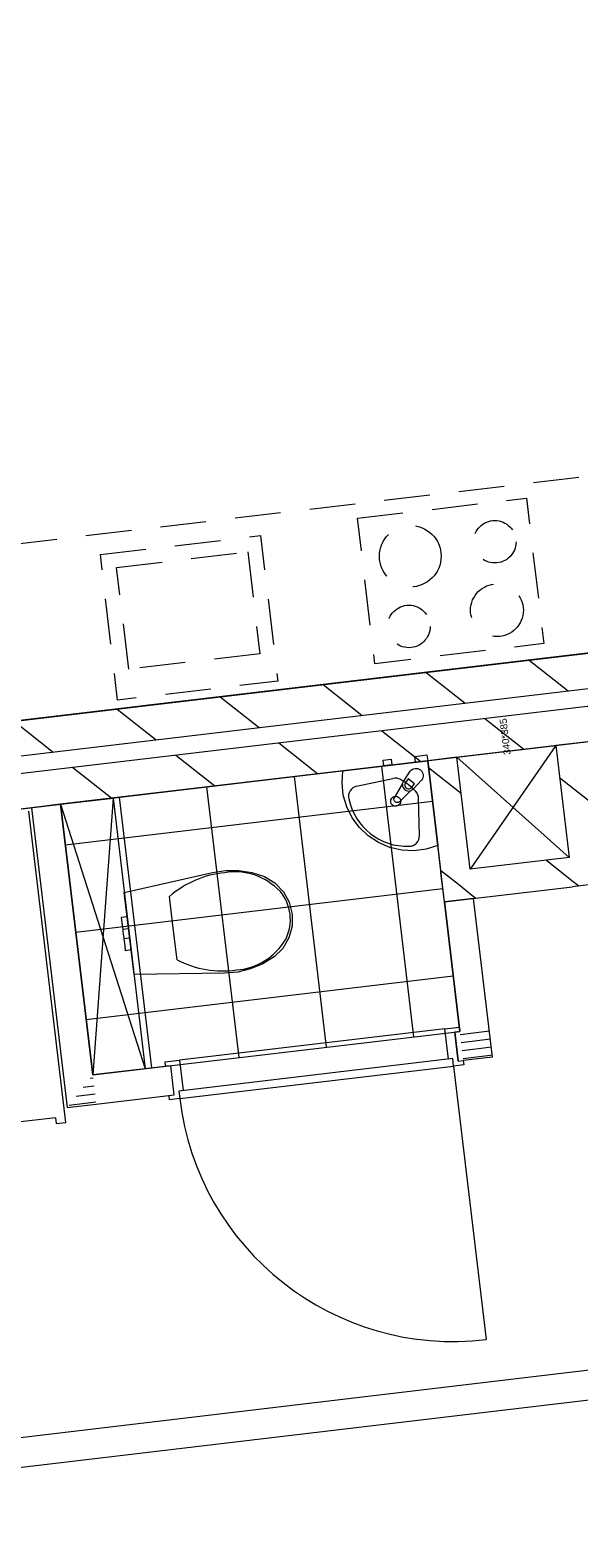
# Model space of a CAD drawing. Header units: metres. Extents: x 136314.7 to 136393.7, y 453293.7 to 453383.2.
# Tile 47 of 95: x 136337.3 to 136339.2, y 453341.7 to 453346.8. Entities that reach past the tile are written whole.
import ezdxf

# ---------------------------------------------------------------- set-up
doc = ezdxf.new("R2010")
doc.units = ezdxf.units.M
doc.linetypes.add('B0701', pattern=[234.1199934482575, 155.9999942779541, -78.11999917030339])
for name, color, linetype in [('kavelgrens', 211, 'Continuous'), ('SIT_Situatie plgr_1_23 Vloeren', 7, 'Continuous'), ('SIT_Situatie plgr_1_74 Sanitair', 7, 'Continuous'), ('SIT_Situatie plgr_1_New_22 C Binnenwanden', 7, 'Continuous'), ('SIT_Situatie plgr_1_New_22 C Binnenwanden Doorsnede-arcering', 7, 'Continuous'), ('SIT_Situatie plgr_1_New_22 NC Binnenwanden', 7, 'Continuous'), ('SIT_Situatie plgr_1_New_22 NC Binnenwanden Deuren', 7, 'Continuous'), ('SIT_Situatie plgr_1_New_22 NC Binnenwanden Doorsnede-arcering', 7, 'Continuous'), ('SIT_Situatie plgr_1_New_23 Vloeren', 7, 'Continuous'), ('SIT_Situatie plgr_1_New_24 Trappen', 7, 'Continuous'), ('SIT_Situatie plgr_1_New_43 Vloerafwerking', 7, 'Continuous'), ('SIT_Situatie plgr_1_New_43 Vloerafwerking Afdek-arcering', 7, 'Continuous'), ('SIT_Situatie plgr_1_New_73 Keuken', 7, 'Continuous'), ('SIT_Situatie plgr_1_New_74 Sanitair', 7, 'Continuous')]:
    doc.layers.add(name, color=color, linetype=linetype)
doc.styles.add('GENERATED_STYLE_1', font='arial.ttf')
pattern_1 = [(141.7747708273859, (10009.07149272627, -8639.587878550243), (154.6885933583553, 196.396127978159), [])]

# ---------------------------------------------------------------- blocks, each defined once
blk = doc.blocks.new('*X37')
at = {"layer": 'SIT_Situatie plgr_1_New_22 NC Binnenwanden Doorsnede-arcering', "color": 7, "linetype": 'Continuous', "lineweight": 0}
for p, q in [((149167.91036622, -104624.4272446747), (149205.3461900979, -104619.9800106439)), ((149191.9162487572, -104593.9488336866), (149202.1099258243, -104592.7378634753)), ((149119.8986011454, -104685.3840666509), (149211.8187186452, -104674.4643049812)), ((149143.9044836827, -104654.9056556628), (149208.5824543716, -104647.2221578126))]:
    blk.add_line(p, q, dxfattribs=at)
blk = doc.blocks.new('*X38')
at = {"layer": 'SIT_Situatie plgr_1_New_22 NC Binnenwanden Doorsnede-arcering', "color": 7, "linetype": 'Continuous', "lineweight": 0}
for p, q in [((150453.3120433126, -104444.0997927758), (150463.5057373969, -104442.888820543)), ((150456.5483075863, -104471.3419399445), (150483.9360527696, -104468.08837959)), ((150483.9360527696, -104468.08837959), (150493.9841492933, -104466.8947037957)), ((150459.7845718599, -104498.5840871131), (150487.1723166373, -104495.3305268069)), ((150463.0208361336, -104525.8262342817), (150490.408580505, -104522.5726740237)), ((150487.1723166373, -104495.3305268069), (150524.4625611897, -104490.9005870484)), ((150490.408580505, -104522.5726740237), (150554.9409730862, -104514.9064703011))]:
    blk.add_line(p, q, dxfattribs=at)
blk = doc.blocks.new('*X39')
at = {"layer": 'SIT_Situatie plgr_1_New_22 NC Binnenwanden Doorsnede-arcering', "color": 7, "linetype": 'Continuous', "lineweight": 0}
for p, q in [((150463.50573721, -104442.8888205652), (150480.6997889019, -104440.8462323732)), ((150480.6997889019, -104440.8462323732), (150552.6137986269, -104432.3031205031)), ((150493.9841491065, -104466.8947038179), (150555.8500629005, -104459.5452676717)), ((150524.4625610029, -104490.9005870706), (150559.0863271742, -104486.7874148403)), ((150554.9409728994, -104514.9064703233), (150562.3225914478, -104514.029562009))]:
    blk.add_line(p, q, dxfattribs=at)
blk = doc.blocks.new('Woonblock 3 Jutfasehof')
at = {"layer": 'SIT_Situatie plgr_1_New_22 C Binnenwanden Doorsnede-arcering', "linetype": 'Continuous', "lineweight": 0}
h = blk.add_hatch(dxfattribs=at)
h.set_pattern_fill('130_KALKZANDSTEEN_0001', color=252, style=0, pattern_type=2)
h.set_pattern_definition(pattern_1)
h.paths.add_polyline_path([(-2335.389962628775, 10588.43519656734), (-12722.35352424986, 9354.503282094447), (-12708.19751758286, 9235.341176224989), (-2321.233955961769, 10469.27309069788)])
h = blk.add_hatch(dxfattribs=at)
h.set_pattern_fill('130_KALKZANDSTEEN_0001', color=252, style=0, pattern_type=2)
h.set_pattern_definition(pattern_1)
h.paths.add_polyline_path([(-2314.155952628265, 10409.69203776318), (-12701.11951424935, 9175.760123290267), (-12686.96350758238, 9056.598017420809), (-2299.999945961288, 10290.5299318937)])
at = {"layer": 'SIT_Situatie plgr_1_New_22 NC Binnenwanden Doorsnede-arcering', "linetype": 'Continuous', "lineweight": 0}
h = blk.add_hatch(dxfattribs=at)
h.set_pattern_fill('130_KALKZANDSTEEN_0001', color=252, style=0, pattern_type=2)
h.set_pattern_definition(pattern_1)
h.paths.add_polyline_path([(-3158.228766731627, 9800.868320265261), (-3203.645958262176, 10183.18010583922), (-3302.947713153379, 10171.38343361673), (-3257.530521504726, 9789.071647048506)])
h = blk.add_hatch(dxfattribs=at)
h.set_pattern_fill('130_KALKZANDSTEEN_0001', color=252, style=0, pattern_type=2)
h.set_pattern_definition(pattern_1)
h.paths.add_polyline_path([(-3595.156671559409, 9748.962936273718), (-3640.573883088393, 10131.27482765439), (-3739.875637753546, 10119.47815352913), (-3694.458426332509, 9737.166263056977)])
h = blk.add_hatch(dxfattribs=at)
h.set_pattern_fill('130_KALKZANDSTEEN_0001', color=252, style=0, pattern_type=2)
h.set_pattern_definition(pattern_1)
h.paths.add_polyline_path([(-3257.530521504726, 9789.071647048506), (-3595.156671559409, 9748.962936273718), (-3583.359997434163, 9649.66118160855), (-3245.73384928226, 9689.769892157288)])
h = blk.add_hatch(dxfattribs=at)
h.set_pattern_fill('130_KALKZANDSTEEN_0001', color=252, style=0, pattern_type=2)
h.set_pattern_definition(pattern_1)
h.paths.add_polyline_path([(-3245.73384928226, 9689.769892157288), (-3146.432094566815, 9701.566565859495), (-3257.530521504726, 9789.071647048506)])
h = blk.add_hatch(dxfattribs=at)
h.set_pattern_fill('130_KALKZANDSTEEN_0001', color=252, style=0, pattern_type=2)
h.set_pattern_definition(pattern_1)
h.paths.add_polyline_path([(-3682.661752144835, 9637.864508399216), (-3595.156671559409, 9748.962936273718), (-3694.458425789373, 9737.16626262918)])
h = blk.add_hatch(dxfattribs=at)
h.set_pattern_fill('130_KALKZANDSTEEN_0001', color=252, style=0, pattern_type=2)
h.set_pattern_definition(pattern_1)
h.paths.add_polyline_path([(-3595.156671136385, 9748.96293632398), (-3682.661751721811, 9637.864508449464), (-3583.359997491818, 9649.661182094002)])
at = {"layer": 'SIT_Situatie plgr_1_New_43 Vloerafwerking Afdek-arcering', "linetype": 'Continuous', "lineweight": 0}
h = blk.add_hatch(dxfattribs=at)
h.set_pattern_fill('950_RASTER_300_0001', color=252, style=0, pattern_type=2)
h.set_pattern_definition([(96.77477082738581, (-4310.62216478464, 9583.405933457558), (297.9052646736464, 35.39001666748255), []), (186.7747708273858, (-4310.62216478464, 9583.405933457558), (-35.39001666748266, 297.9052646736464), [])])
h.paths.add_polyline_path([(-3630.166583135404, 9195.971808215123), (-3739.875634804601, 10119.47812870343), (-4991.077746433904, 9970.840058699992), (-4881.368694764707, 9047.333738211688)])
at = {"layer": 'SIT_Situatie plgr_1_New_22 C Binnenwanden', "color": 252, "linetype": 'Continuous', "lineweight": 0, "flags": 128}
for points in [[(-2335.389962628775, 10588.43519656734), (-12722.35352424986, 9354.503282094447)], [(-12708.19751758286, 9235.341176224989), (-2321.233955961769, 10469.27309069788)], [(-2314.155952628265, 10409.69203776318), (-12701.11951424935, 9175.760123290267)], [(-12686.96350758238, 9056.598017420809), (-2299.999945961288, 10290.5299318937)]]:
    blk.add_lwpolyline(points, dxfattribs=at)
at = {"layer": 'SIT_Situatie plgr_1_New_22 NC Binnenwanden', "color": 252, "linetype": 'Continuous', "lineweight": 0}
for p, q in [((-3635.747723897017, 9094.60584174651), (-3647.544396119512, 9193.907596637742)), ((-4603.93983408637, 8979.588287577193), (-4615.736506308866, 9078.89004246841))]:
    blk.add_line(p, q, dxfattribs=at)
at = {"layer": 'SIT_Situatie plgr_1_New_22 NC Binnenwanden', "color": 252, "linetype": 'Continuous', "lineweight": 0, "flags": 128}
for points in [[(-3203.645958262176, 10183.18010583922), (-3302.947713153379, 10171.38343361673)], [(-3302.947713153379, 10171.38343361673), (-3257.530521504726, 9789.071647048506)], [(-3640.573883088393, 10131.27482765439), (-3739.875637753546, 10119.47815352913)], [(-3739.875637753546, 10119.47815352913), (-3694.458426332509, 9737.166263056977)], [(-3595.156671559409, 9748.962936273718), (-3640.573883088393, 10131.27482765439)], [(-4991.077746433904, 9970.840058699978), (-5090.379501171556, 9959.043385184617)], [(-5090.379501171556, 9959.043385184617), (-4968.873786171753, 8936.23549833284)], [(-4881.368704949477, 9047.333926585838), (-4991.077746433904, 9970.840058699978)], [(-3257.530521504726, 9789.071647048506), (-3595.156671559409, 9748.962936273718)], [(-3682.661752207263, 9637.864508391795), (-3694.458426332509, 9737.166263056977)], [(-3682.661752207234, 9637.864508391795), (-3245.73384928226, 9689.769892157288)], [(-3146.432094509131, 9701.566565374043), (-3245.73384928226, 9689.769892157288)], [(-3583.359997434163, 9649.66118160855), (-3682.661752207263, 9637.864508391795)], [(-3682.661752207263, 9637.864508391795), (-3630.166589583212, 9195.97201355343)], [(-3519.068160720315, 9108.466932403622), (-3583.359997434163, 9649.66118160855)], [(-3630.166589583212, 9195.97201355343), (-3647.544402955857, 9193.907594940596)], [(-3519.068160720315, 9108.466932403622), (-3618.369915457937, 9096.670258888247)], [(-4615.736505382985, 9078.890028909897), (-4881.368704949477, 9047.333926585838)], [(-3635.747713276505, 9094.605842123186), (-3618.369915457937, 9096.670258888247)], [(-4869.572031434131, 8948.032171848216), (-4603.939843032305, 8979.58827284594)], [(-4968.873786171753, 8936.23549833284), (-4869.572031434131, 8948.032171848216)], [(-2148.032658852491, 8163.605971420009), (-5854.470630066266, 7723.295108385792)], [(-5842.673955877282, 7623.99335372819), (-2136.235984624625, 8064.304216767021)]]:
    blk.add_lwpolyline(points, dxfattribs=at)
at = {"layer": 'SIT_Situatie plgr_1_New_22 NC Binnenwanden Deuren', "color": 252, "linetype": 'Continuous', "lineweight": 0}
for p, q in [((-3681.586967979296, 9204.968940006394), (-3631.936090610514, 9210.867276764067)), ((-3631.936090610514, 9210.867276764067), (-3630.166589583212, 9195.97201355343)), ((-3681.586967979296, 9204.968940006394), (-4585.232936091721, 9097.619211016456)), ((-3669.259444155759, 9101.198606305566), (-3681.586967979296, 9204.968940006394)), ((-3630.166589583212, 9195.97201355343), (-3647.54439666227, 9193.907595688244)), ((-3647.54439666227, 9193.907595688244), (-3635.747723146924, 9094.605840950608)), ((-3635.747723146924, 9094.605840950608), (-3647.54439666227, 9193.907595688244)), ((-3635.747723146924, 9094.605840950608), (-3647.54439666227, 9193.907595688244)), ((-4634.883813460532, 9091.720874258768), (-4585.232936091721, 9097.619211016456)), ((-4633.11431243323, 9076.82561104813), (-4634.883813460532, 9091.720874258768)), ((-4615.736505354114, 9078.890028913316), (-4633.11431243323, 9076.82561104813)), ((-4603.939831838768, 8979.588274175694), (-4615.736505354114, 9078.890028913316)), ((-4603.939831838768, 8979.588274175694), (-4615.736505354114, 9078.890028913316)), ((-4603.939831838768, 8979.588274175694), (-4615.736505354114, 9078.890028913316)), ((-3654.364180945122, 9102.968107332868), (-4587.800675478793, 8992.07937628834)), ((-4585.232936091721, 9097.619211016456), (-4572.905412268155, 8993.848877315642)), ((-4584.79252373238, 8966.757428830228), (-3651.35602919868, 9077.646159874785)), ((-4584.79252373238, 8966.757428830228), (-3651.35602919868, 9077.646159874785)), ((-3654.364180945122, 9102.968107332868), (-3669.259444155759, 9101.198606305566)), ((-3651.35602919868, 9077.646159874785), (-3654.364180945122, 9102.968107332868)), ((-3651.35602919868, 9077.646159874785), (-3654.364180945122, 9102.968107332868)), ((-3616.600415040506, 9081.774995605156), (-3651.35602919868, 9077.646159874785)), ((-3651.35602919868, 9077.646159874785), (-3540.467298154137, 8144.209665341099)), ((-3635.747723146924, 9094.605840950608), (-3618.369916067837, 9096.670258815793)), ((-3618.369916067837, 9096.670258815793), (-3616.600415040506, 9081.774995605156)), ((-4621.317638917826, 8977.523856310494), (-4603.939831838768, 8979.588274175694)), ((-4619.548137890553, 8962.628593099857), (-4621.317638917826, 8977.523856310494)), ((-4584.79252373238, 8966.757428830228), (-4619.548137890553, 8962.628593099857)), ((-4572.905412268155, 8993.848877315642), (-4587.800675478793, 8992.07937628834)), ((-4587.800675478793, 8992.07937628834), (-4584.79252373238, 8966.757428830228)), ((-4587.800675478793, 8992.07937628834), (-4584.79252373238, 8966.757428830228))]:
    blk.add_line(p, q, dxfattribs=at)
blk.add_arc((-3651.35602919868, 9077.646159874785), 940.0000000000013, 186.7747708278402, 276.7747708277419, dxfattribs=at)
at = {"layer": 'SIT_Situatie plgr_1_New_23 Vloeren', "color": 252, "linetype": 'Continuous', "lineweight": 0, "flags": 128}
for points in [[(-2321.234517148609, 10469.28180128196), (-2927.600889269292, 15573.38115602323), (-13314.54622099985, 14339.45140719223), (-12708.20709712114, 9235.340038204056)], [(-1707.807561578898, 5305.590546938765), (-2314.173933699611, 10409.68990168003), (-12701.11926543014, 9175.760152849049), (-12094.78014155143, 4071.648783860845)]]:
    blk.add_lwpolyline(points, close=True, dxfattribs=at)
at = {"layer": 'SIT_Situatie plgr_1_New_24 Trappen', "color": 252, "linetype": 'Continuous', "lineweight": 0}
for p, q in [((-4972.905676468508, 8885.405277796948), (-5099.130168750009, 9947.93404331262)), ((-5008.034591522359, 8901.372723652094), (-5937.995515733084, 8790.896801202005)), ((-5008.034591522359, 8901.372723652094), (-5005.675255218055, 8881.512372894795)), ((-5005.675255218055, 8881.512372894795), (-4972.905676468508, 8885.405277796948))]:
    blk.add_line(p, q, dxfattribs=at)
at = {"layer": 'SIT_Situatie plgr_1_New_43 Vloerafwerking', "color": 252, "linetype": 'Continuous', "lineweight": 0, "flags": 128}
for points in [[(-2434.691596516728, 10576.63853871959), (-2769.717223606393, 13396.80817945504), (-2585.01598643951, 13418.74998658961), (-2765.976950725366, 14942.03901094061), (-2950.678187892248, 14920.09720380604), (-3012.728514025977, 15442.42434830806), (-13201.08872937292, 14232.08575885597), (-13088.66644943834, 13285.74008816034), (-13271.38169915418, 13264.03420880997), (-12918.18934151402, 10290.93974061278), (-12735.47409179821, 10312.64561996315), (-12623.05181186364, 9366.2999492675)], [(-1821.264640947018, 5412.94728437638), (-2156.290268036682, 8233.116925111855), (-1971.5890308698, 8255.058732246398), (-2152.549995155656, 9778.347756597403), (-2337.251232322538, 9756.405949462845), (-2399.301558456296, 10278.73309396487), (-12587.66177380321, 9068.394504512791), (-12475.23949386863, 8122.048833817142), (-12657.95474358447, 8100.342954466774), (-12304.76238594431, 5127.248486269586), (-12122.0471362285, 5148.954365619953), (-12009.62485629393, 4202.608694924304)], [(-3630.166583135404, 9195.971808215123), (-3739.875634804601, 10119.47812870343), (-4991.077746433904, 9970.840058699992), (-4881.368694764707, 9047.333738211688)]]:
    blk.add_lwpolyline(points, close=True, dxfattribs=at)
at = {"layer": 'SIT_Situatie plgr_1_New_73 Keuken', "color": 252, "linetype": 'B0701', "lineweight": 0}
for p, q in [((-4800.081601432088, 10779.01418505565), (-4353.22370494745, 10832.09921448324)), ((-4353.22370494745, 10832.09921448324), (-4311.935348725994, 10484.54307277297)), ((-4758.793245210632, 10431.45804334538), (-4800.081601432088, 10779.01418505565)), ((-4311.935348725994, 10484.54307277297), (-4758.793245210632, 10431.45804334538))]:
    blk.add_line(p, q, dxfattribs=at)
at = {"layer": 'SIT_Situatie plgr_1_New_73 Keuken', "color": 252, "linetype": 'B0701', "lineweight": 0, "flags": 128}
for points in [[(-3030.502300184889, 10505.85837494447), (-5413.744414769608, 10222.73821799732), (-5484.524454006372, 10818.5487466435), (-3101.282339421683, 11101.66890359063)], [(-3979.169620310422, 10947.02763466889), (-3403.219442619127, 11015.44833926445), (-3344.236076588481, 10518.93956539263), (-3920.186254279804, 10450.51886079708)], [(-4855.630815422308, 10822.76672583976), (-4309.471164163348, 10887.64842847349), (-4250.487798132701, 10391.13965460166), (-4796.64744939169, 10326.25795196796)]]:
    blk.add_lwpolyline(points, close=True, dxfattribs=at)
at = {"layer": 'SIT_Situatie plgr_1_New_73 Keuken', "color": 252, "linetype": 'B0701', "lineweight": 0}
for centre, radius in [((-3799.056660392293, 10817.36964120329), 105), ((-3511.123221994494, 10866.68051883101), 72.50000000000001), ((-3503.79522964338, 10632.9127055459), 90), ((-3803.868721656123, 10577.62799345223), 72.50000000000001)]:
    blk.add_circle(centre, radius, dxfattribs=at)
at = {"layer": 'SIT_Situatie plgr_1_New_74 Sanitair', "color": 252, "linetype": 'Continuous', "lineweight": 0}
for p, q in [((-3640.573863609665, 10131.2747262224), (-3302.947713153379, 10171.38343361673)), ((-3302.947713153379, 10171.38343361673), (-3595.156671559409, 9748.962936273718)), ((-3302.947713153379, 10171.38343361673), (-3257.530521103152, 9789.071643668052)), ((-3595.156671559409, 9748.962936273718), (-3640.573863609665, 10131.2747262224)), ((-3257.530521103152, 9789.071643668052), (-3640.573863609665, 10131.2747262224)), ((-3981.942673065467, 10032.37166826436), (-3858.533491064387, 10059.2766516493)), ((-3806.115048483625, 10057.34129664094), (-3815.316295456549, 10045.65918589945)), ((-3784.747149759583, 10040.51117768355), (-3806.115048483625, 10057.34129664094)), ((-3793.948396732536, 10028.82906694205), (-3784.747149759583, 10040.51117768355)), ((-4812.334594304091, 9992.074071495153), (-4881.368704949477, 9047.333926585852)), ((-3767.798826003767, 9863.881589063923), (-3770.588551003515, 9990.080874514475)), ((-4991.077752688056, 9970.84005795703), (-4702.62554656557, 9068.567940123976)), ((-3257.530521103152, 9789.071643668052), (-3595.156671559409, 9748.962936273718)), ((-4607.124557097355, 9548.182575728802), (-4619.976024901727, 9656.363346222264)), ((-4764.204166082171, 9586.922908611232), (-4784.064517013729, 9584.563573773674)), ((-4784.064517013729, 9584.563573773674), (-4782.095072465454, 9567.985231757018)), ((-4764.204166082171, 9586.922908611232), (-4762.234721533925, 9570.344566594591)), ((-4762.234721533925, 9570.344566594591), (-4759.367529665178, 9546.209189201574)), ((-4782.095072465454, 9567.985231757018), (-4779.227880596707, 9543.849854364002)), ((-4759.367529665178, 9546.209189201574), (-4779.227880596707, 9543.849854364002)), ((-4779.227880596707, 9543.849854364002), (-4778.675054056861, 9539.196284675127)), ((-4778.675054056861, 9539.196284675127), (-4777.340412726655, 9527.961573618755)), ((-4777.340412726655, 9527.961573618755), (-4776.005771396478, 9516.726862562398)), ((-4759.367529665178, 9546.209189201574), (-4758.814703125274, 9541.555619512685)), ((-4758.814703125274, 9541.555619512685), (-4757.480061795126, 9530.320908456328)), ((-4757.480061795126, 9530.320908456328), (-4756.14542046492, 9519.086197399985)), ((-4756.14542046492, 9519.086197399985), (-4755.592593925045, 9514.432627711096)), ((-4594.272288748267, 9440.001418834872), (-4607.124557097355, 9548.182575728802)), ((-4776.005771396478, 9516.726862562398), (-4775.452944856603, 9512.073292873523)), ((-4755.592593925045, 9514.432627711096), (-4775.452944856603, 9512.073292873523)), ((-4775.452944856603, 9512.073292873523), (-4772.585752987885, 9487.937915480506)), ((-4772.585752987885, 9487.937915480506), (-4770.616308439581, 9471.359573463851)), ((-4750.755957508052, 9473.71890830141), (-4770.616308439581, 9471.359573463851)), ((-4755.592593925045, 9514.432627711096), (-4752.725402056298, 9490.297250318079)), ((-4752.725402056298, 9490.297250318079), (-4750.755957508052, 9473.71890830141))]:
    blk.add_line(p, q, dxfattribs=at)
at = {"layer": 'SIT_Situatie plgr_1_New_74 Sanitair', "color": 252, "linetype": 'Continuous', "lineweight": 0, "flags": 128}
for points in [[(-3739.875637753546, 10119.47815352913), (-3781.582374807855, 10114.52355119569), (-3783.941709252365, 10134.38390217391), (-3742.234972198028, 10139.33850450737)], [(-3705.558076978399, 9830.60058328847), (-3745.280071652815, 9817.945923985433), (-3786.612578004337, 9812.498089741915), (-3828.257161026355, 9814.428220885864), (-3868.905582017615, 9823.675683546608), (-3907.280896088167, 9839.949974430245), (-3942.177566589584, 9862.739846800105), (-3972.499336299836, 9891.329370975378), (-3997.293665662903, 9924.820424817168), (-4015.781656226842, 9962.160907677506), (-4027.382519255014, 10002.17779148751), (-4031.731820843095, 10043.61397070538), (-4028.692930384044, 10085.16775350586), (-3739.875637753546, 10119.47815352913)], [(-3862.016796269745, 10104.96824669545), (-3888.828270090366, 10101.7831451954), (-3891.187604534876, 10121.64349617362), (-3864.376130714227, 10124.82859767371)], [(-4812.334594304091, 9992.074071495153), (-4702.62554656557, 9068.567940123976), (-4881.368704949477, 9047.333926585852), (-4991.077752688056, 9970.84005795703)], [(-4383.48946690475, 9745.364534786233), (-4338.80166756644, 9738.18092868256), (-4295.773828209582, 9724.137829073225), (-4260.435268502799, 9702.558147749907), (-4231.758203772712, 9672.68972953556), (-4211.634014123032, 9636.502529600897), (-4201.389746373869, 9596.382342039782), (-4201.9492907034, 9554.978702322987), (-4213.035220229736, 9515.083857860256), (-4233.916381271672, 9479.328109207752), (-4263.215568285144, 9450.069707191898), (-4301.755740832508, 9426.33663519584), (-4343.516756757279, 9408.883235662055), (-4387.483271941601, 9398.133856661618), (-4432.586319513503, 9394.34985004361), (-4740.849724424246, 9390.330462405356), (-4774.110399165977, 9670.311354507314), (-4473.484988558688, 9738.625663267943), (-4428.750722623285, 9745.513990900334)]]:
    blk.add_lwpolyline(points, close=True, dxfattribs=at)
blk.add_lwpolyline([(-3760.37806189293, 10053.0266092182), (-3789.478884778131, 10022.5441487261, -0.1210195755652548), (-3797.934418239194, 10017.09399879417), (-3835.895643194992, 9979.612271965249, -0.8825662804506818), (-3853.335619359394, 9993.348619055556), (-3825.790880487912, 10039.0347417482, -0.1210195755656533), (-3822.473434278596, 10048.53183241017), (-3799.657287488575, 10083.96432788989, -0.9999999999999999)], format="xyb", close=True, dxfattribs=at)
at = {"layer": 'SIT_Situatie plgr_1_New_74 Sanitair', "color": 252, "linetype": 'Continuous', "lineweight": 0}
for centre, radius, start, end in [((-3804.800576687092, 10037.0305370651), 21.08576984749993, 174.5457962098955, 289.0037454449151), ((-3804.632346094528, 10037.24412642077), 13.59999999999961, 141.774770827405, 321.774770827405)]:
    blk.add_arc(centre, radius, start, end, dxfattribs=at)
for centre, major_axis, ratio, start_param, end_param in [((-3974.393599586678, 9997.765214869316), (-35.19702690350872, -4.181273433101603), 0.9993719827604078, 4.8088627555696, 6.390801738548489), ((-3850.424262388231, 10022.10233548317), (-37.80636420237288, -4.491252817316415), 0.999371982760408, 4.101740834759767, 4.808862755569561), ((-3940.73932775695, 9864.597791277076), (-218.160712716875, -25.91666605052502), 0.999371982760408, 3.77528666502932, 4.078647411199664), ((-3809.737032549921, 10030.48935124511), (-201.6415462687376, -23.95425166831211), 0.9993719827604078, 0.08270488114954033, 1.486579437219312), ((-3808.651132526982, 9989.234905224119), (-37.80636420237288, -4.491252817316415), 0.999371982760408, 3.045512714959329, 3.752634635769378), ((-3803.232186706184, 9863.0940561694), (-35.19702690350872, -4.181273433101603), 0.9993719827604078, 1.463573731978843, 3.045512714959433), ((-4389.958770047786, 9314.070788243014), (-50.16538844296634, 422.2810478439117), 0.8755458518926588, 6.259569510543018, 6.812590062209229), ((-4388.680189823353, 9484.043408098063), (-30.30513759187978, 255.1018870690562), 0.8755458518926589, 5.438327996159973, 6.338916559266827), ((-4329.233929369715, 9580.376404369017), (-16.34095301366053, 137.5544967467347), 0.8755458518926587, 4.718249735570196, 5.34489351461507), ((-4329.42295317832, 9581.99002291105), (-16.34059605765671, 137.5514919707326), 0.8755458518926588, 4.079884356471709, 4.706528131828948), ((-4409.786914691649, 9661.715079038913), (-30.30512612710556, 255.1017905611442), 0.8755458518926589, 3.085865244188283, 3.986453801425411), ((-4450.852129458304, 9826.657415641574), (-50.16538613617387, 422.2810284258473), 0.8755458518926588, 2.612190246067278, 3.165210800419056)]:
    blk.add_ellipse(centre, major_axis=major_axis, ratio=ratio, start_param=start_param, end_param=end_param, dxfattribs=at)
blk.add_ellipse((-3848.939856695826, 9981.09720447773), major_axis=(-17.05681557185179, -2.026285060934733), ratio=0.9993719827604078, dxfattribs=at)
at = {"layer": 'SIT_Situatie plgr_1_23 Vloeren', "color": 252, "linetype": 'Continuous', "lineweight": 0}
for name in ['*X38', '*X39', '*X37']:
    blk.add_blockref(name, (-154082.2676605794, 113629.878112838), dxfattribs=at)
at = {"layer": 'SIT_Situatie plgr_1_74 Sanitair', "color": 252, "linetype": 'Continuous', "lineweight": 0, "insert": (-3483.151149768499, 10263.53426508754), "char_height": 24, "attachment_point": 6, "rotation": 96.77477082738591, "style": 'GENERATED_STYLE_1'}
blk.add_mtext('\\A1;340*385', dxfattribs=at)

msp = doc.modelspace()

# ---------------------------------------------------------------- block references
at = {"layer": 'kavelgrens', "xscale": 0.001, "yscale": 0.001}
msp.add_blockref('Woonblock 3 Jutfasehof', (136342.3795627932, 453334.2220373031), dxfattribs=at)

doc.saveas('drawing.dxf')
